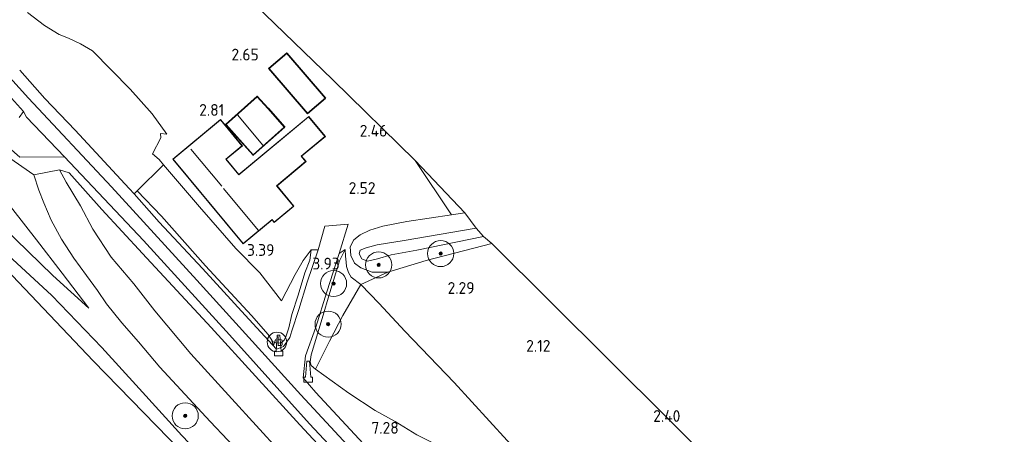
# Model space of a CAD drawing. Extents: x 141961 to 144947, y 416202 to 417778.
# Tile 21 of 122: x 142090 to 142241, y 417190 to 417254. Entities that reach past the tile are written whole.
import ezdxf
from ezdxf.enums import TextEntityAlignment as Align
from ezdxf.lldxf.tags import DXFTag

# ---------------------------------------------------------------- set-up
doc = ezdxf.new("R2010")
doc.units = 0
for name, color, linetype, lineweight in [('B-ME-BV-GELEIDECONSTRUCTIE-S', 210, 'Continuous', 25), ('B-ME-GR-BOOM-S', 90, 'Continuous', 25), ('B-ME-GR-BOUWLAND_AKKERBOUW-GV', 80, 'Continuous', 13), ('B-ME-GR-GRAS-GV', 60, 'Continuous', 13), ('B-ME-GR-HAAG-G', 90, 'GR-HAAG1', 13), ('B-ME-GW-TALUD_KRUIN-G', 90, 'Continuous', 18), ('B-ME-GW-TALUD_TEEN-G', 90, 'Continuous', 18), ('B-ME-IE-TERREINAFSCHEIDING_KUNSTMATIG_HEKWERK-G', 20, 'IE-TERREINAFSCHEIDING-KUNSTMATIG', 18), ('B-ME-KG-GRENS_OPNAME-G', 210, 'KG-OPNAME', 18), ('B-ME-KG-KADASTRAAL_DAKRAND-G', 170, 'Continuous', 18), ('B-ME-KG-KADASTRAAL_NOK-G', 10, 'Continuous', 18), ('B-ME-OG-BEBOUWING_SCHUUR-GV', 7, 'Continuous', 35), ('B-ME-OG-BEBOUWING_WONINGBOUW-GV', 7, 'Continuous', 18), ('B-ME-OG-HOOGTEPUNT-S', 7, 'Continuous', 25), ('B-ME-OG-TERREIN_GROEN_TUIN-GV', 7, 'Continuous', 18), ('B-ME-OG-WATER_SLOOT-G', 120, 'Continuous', 18), ('B-ME-OG-WATER_SLOOT-GV', 120, 'Continuous', 18), ('B-ME-VH-VERHARDING_ASFALT-GV', 252, 'Continuous', 18), ('B-ME-VW-VERKEERSTEKEN_DRAAGCONSTRUCTIE-S', 7, 'Continuous', 25), ('B-ME-WH-WINTERBED-G', 150, 'WH-WINTERBED', 18)]:
    doc.layers.add(name, color=color, linetype=linetype, lineweight=lineweight)
doc.styles.add('NLCS-ISO', font='NLCS-ISO.ttf')
doc.styles.add('NLCS-ISO-ANNOTATIVE-T18', font='NLCS-ISO.ttf', dxfattribs={"height": 1.8})
doc.styles.get("Standard").update_dxf_attribs({"font": 'arial.ttf'})
doc.linetypes.add('GR-HAAG1', pattern='A,6,[176,NLCS.SHX,S=0.125,R=0,X=0,Y=0],-2', length=8)
doc.linetypes.add('IE-TERREINAFSCHEIDING-KUNSTMATIG', pattern='A,4,[82,NLCS.SHX,S=0.75,R=90,X=0,Y=0],4,-2', length=10)
tags = doc.linetypes.add('KG-OPNAME', pattern='A,5.5,-2,["O",Standard,S=1.8,R=0,X=-0.5,Y=-0.9],-2,5.5,-2,[5,NLCS.SHX,S=0.75,R=0,X=0,Y=0],-2', length=19).pattern_tags.tags
tags[6] = DXFTag(74, 10)
tags = doc.linetypes.add('WH-WINTERBED', pattern='A,6,-3.5,["WB",Standard,S=1.8,R=0,X=-1.5,Y=-0.9],-3.5,6,-3.5,6,-3.5,6,-3.5,6,-3.5', length=51).pattern_tags.tags
tags[6] = DXFTag(74, 10)

# ---------------------------------------------------------------- blocks, each defined once
blk = doc.blocks.new('SAL-HOOGTELABEL-SO')
at = {"color": 0, "linetype": 'ByBlock', "lineweight": -2, "style": 'NLCS-ISO-ANNOTATIVE-T18'}
blk.add_attdef('HOOGTE', text='', height=1.8, dxfattribs=at).set_placement((2.79, 0), align=Align.RIGHT)
blk = doc.blocks.new('SIE-WEG_GELEIDECONSTRUCTIE-SO')
at = {"color": 0, "linetype": 'ByBlock', "lineweight": 18}
blk.add_lwpolyline([(0.4, -0.87), (0.2, 1.59), (-0.2, 1.59), (-0.4, -0.87), (-0.65, -0.87), (-0.65, -1.59), (0.65, -1.59), (0.65, -0.87)], close=True, dxfattribs=at)
blk = doc.blocks.new('SGR-BOOM_01-SO')
at = {"linetype": 'ByBlock', "lineweight": 18}
h = blk.add_hatch(color=0, dxfattribs=at)
h.dxf.hatch_style = 1
edge = h.paths.add_edge_path()
edge.add_arc((0, 0), 0.25, 0, 360)
at = {"color": 0, "linetype": 'ByBlock', "lineweight": 18}
for radius in [2, 0.25]:
    blk.add_circle((0, 0), radius, dxfattribs=at)
blk = doc.blocks.new('SIE-WEG_PAAL_VERKEERSBORD-SO')
at = {"color": 0, "linetype": 'ByBlock', "lineweight": 18}
blk.add_circle((0, 0), 1.5, dxfattribs=at)
at = {"color": 0, "linetype": 'ByBlock', "lineweight": 18, "style": 'NLCS-ISO'}
blk.add_text('vb', height=1.5, dxfattribs=at).set_placement((0, 0.13), align=Align.MIDDLE_CENTER)

msp = doc.modelspace()

# ---------------------------------------------------------------- linework, layer by layer
at = {"layer": 'B-ME-GR-BOUWLAND_AKKERBOUW-GV'}
msp.add_polyline3d([(142086.8, 417216.67, 2.58), (142101.11, 417201.59, 2.44), (142116.59, 417185.71, 2.29), (142121.1, 417180.86, 2.53), (142126.26, 417175.33, 2.81), (142135.93, 417164.38, 2.69), (142149.12, 417149.07, 2.65), (142161.7, 417134.72, 2.77), (142170.36, 417124.73, 2.91), (142178.65, 417115.14, 2.96), (142184.3, 417108.6, 3.08), (142187.48, 417104.78, 3.33), (142191.13, 417100.48, 3.24), (142193.67, 417098.09, 3.31), (142195.83, 417096.37, 3.22), (142198.16, 417094.99, 3.37), (142199.77, 417094.43, 3.21), (142202.34, 417094.05, 3.12), (142206.41, 417093.76, 3.07), (142211.16, 417093.22, 3.02), (142216.05, 417093.7, 3.13), (142220.12, 417088.64, 2.86), (142226.44, 417081.83, 2.62)], dxfattribs=at)
at = {"layer": 'B-ME-GR-GRAS-GV'}
for points in [[(142085.8, 417244.87, 7.23), (142090.48, 417239.78, 7.33), (142089.82, 417238.84, 7.12)], [(142086.93, 417235.38, 6.8), (142089.91, 417232.75, 7.18), (142096.72, 417232.81, 7.26), (142108.81, 417220.02, 7.38), (142122, 417205.55, 7.29), (142134.22, 417191.96, 7.34), (142147.57, 417177.69, 7.46)], [(142087.84, 417232.99, 6.92), (142092.05, 417230.07, 7.22), (142092.82, 417227.73, 6.77), (142093.55, 417225.79, 6.55), (142094.68, 417223.13, 6.24), (142096.29, 417220.22, 5.81), (142098.15, 417217.3, 5.5), (142100.08, 417214.67, 4.99), (142101.78, 417212.36, 4.76), (142103.18, 417210.32, 4.72), (142105.51, 417207.4, 4.64), (142108.06, 417204.5, 4.64), (142111.32, 417200.6, 4.26), (142119.05, 417192.3, 4.41), (142124.44, 417186.6, 4.5)], [(142146.36, 417177.17, 7.49), (142132.75, 417191.78, 7.38), (142119.18, 417206.7, 7.32), (142108.69, 417218.01, 7.31), (142102.46, 417224.77, 7.31), (142097.46, 417230.38, 7.35), (142095.97, 417230.83, 7.24), (142092.05, 417230.07, 7.22), (142087.84, 417232.99, 6.92)], [(142124.44, 417186.6, 4.5), (142119.05, 417192.3, 4.41), (142111.32, 417200.6, 4.26), (142108.06, 417204.5, 4.64), (142105.51, 417207.4, 4.64), (142103.18, 417210.32, 4.72), (142101.78, 417212.36, 4.76), (142100.08, 417214.67, 4.99), (142098.15, 417217.3, 5.5), (142096.29, 417220.22, 5.81), (142094.68, 417223.13, 6.24), (142093.55, 417225.79, 6.55), (142092.82, 417227.73, 6.77), (142092.05, 417230.07, 7.22), (142095.97, 417230.83, 7.24), (142097.01, 417228.96, 6.93), (142099.18, 417225.32, 6.37), (142101.09, 417221.75, 5.78), (142103.87, 417217.47, 5.34), (142107.36, 417213.38, 5.01), (142110.57, 417209.26, 4.92), (142116.09, 417202.66, 4.72), (142122.34, 417195.77, 4.78), (142129.77, 417187.6, 4.72)], [(142129.77, 417187.6, 4.72), (142122.34, 417195.77, 4.78), (142116.09, 417202.66, 4.72), (142110.57, 417209.26, 4.92), (142107.36, 417213.38, 5.01), (142103.87, 417217.47, 5.34), (142101.09, 417221.75, 5.78), (142099.18, 417225.32, 6.37), (142097.01, 417228.96, 6.93), (142095.97, 417230.83, 7.24), (142097.46, 417230.38, 7.35), (142102.46, 417224.77, 7.31), (142108.69, 417218.01, 7.31), (142119.18, 417206.7, 7.32), (142132.75, 417191.78, 7.38), (142146.36, 417177.17, 7.49)], [(142114.67, 417190.17, 2.28), (142108.17, 417197.34, 2.15), (142102.43, 417203.66, 2.34), (142094.78, 417211.62, 2.27), (142087.46, 417218.38, 2.2)], [(142087.46, 417218.38, 2.2), (142094.78, 417211.62, 2.27), (142102.43, 417203.66, 2.34), (142108.17, 417197.34, 2.15), (142114.67, 417190.17, 2.28)], [(142142.43, 417188.96, 7.47), (142135.21, 417196.75, 7.39), (142133.25, 417198.99, 7.31), (142133.6, 417202.38, 6.83), (142135.19, 417206.76, 5.67), (142136.88, 417212.18, 4.51), (142138.76, 417218.05, 3.19), (142139.67, 417218.65, 2.76), (142138.84, 417216.91, 3.33), (142137.33, 417212.05, 4.38), (142136.16, 417208.06, 5.42), (142135.01, 417204.22, 6.35), (142134.5, 417202.52, 6.63), (142134.35, 417201.42, 6.86), (142134.48, 417200.89, 7.01), (142135.15, 417200.33, 7.05), (142140.26, 417196.63, 7.34), (142144.28, 417194.01, 7.4), (142147.35, 417192.29, 7.21), (142150.66, 417190.28, 6.73)], [(142116.59, 417185.71, 2.29), (142101.11, 417201.59, 2.44), (142086.8, 417216.67, 2.58)]]:
    msp.add_polyline3d(points, dxfattribs=at)
for points in [[(142094.93, 417214.68, 3.21), (142100.47, 417209.66, 3.33), (142096.39, 417214.99, 3.58), (142092.44, 417220.1, 4.07), (142088.83, 417224.78, 4.16), (142086.8, 417227.36, 4.01), (142083.98, 417230.01, 4.01), (142079.17, 417233.03, 3.39), (142073.9, 417235.6, 3.15), (142079.82, 417229.42, 3.15), (142087.33, 417222.07, 3.22)], [(142126.61, 417215.06, 3.58), (142129.94, 417210.78, 3.75), (142132.03, 417214.8, 3.52), (142133.26, 417216.95, 3.28), (142134.47, 417218.58, 3.16), (142134.26, 417217, 3.73), (142133.5, 417215.05, 4.28), (142132.52, 417211.64, 5.18), (142131.52, 417208.7, 5.71), (142131.05, 417206.65, 6.15), (142130.68, 417205.42, 6.63), (142130.36, 417204.74, 6.84), (142129.89, 417204.37, 6.91), (142129.25, 417204.29, 7), (142128.64, 417204.5, 7), (142127.93, 417205.62, 7.17), (142125.34, 417208.54, 7.25), (142118.3, 417216.14, 7.25), (142111.58, 417223.75, 7.25), (142107.85, 417227.62, 7.24), (142111.91, 417231.62, 3.62), (142117.41, 417225.17, 3.62), (142122.94, 417218.79, 3.54)], [(142158.03, 417224.23, 2.36), (142155.98, 417223.93, 2.37), (142150.38, 417232.24, 2.37)], [(142128.64, 417204.5, 7), (142129.25, 417204.29, 7), (142129.89, 417204.37, 6.91), (142130.36, 417204.74, 6.84), (142130.68, 417205.42, 6.63), (142131.05, 417206.65, 6.15), (142131.52, 417208.7, 5.71), (142132.52, 417211.64, 5.18), (142133.5, 417215.05, 4.28), (142134.26, 417217, 3.73), (142134.47, 417218.58, 3.16), (142135.56, 417218.57, 3.46), (142133.89, 417213.62, 4.61), (142132.58, 417209.46, 5.66), (142131.55, 417206.19, 6.42), (142131.22, 417205.15, 6.62), (142130.76, 417204.48, 6.8), (142130.27, 417203.8, 6.92), (142130.01, 417203.7, 7.07), (142129.17, 417203.37, 7.25), (142124.37, 417208.56, 7.31), (142117.85, 417215.71, 7.32), (142111.25, 417222.84, 7.37), (142107.38, 417227.15, 7.3), (142107.85, 417227.62, 7.24), (142111.58, 417223.75, 7.25), (142118.3, 417216.14, 7.25), (142125.34, 417208.54, 7.25), (142127.93, 417205.62, 7.17)], [(142142.24, 417217.21, 1.61), (142143.09, 417216.87, 1.61), (142144.66, 417217.23, 1.61), (142146.71, 417217.8, 1.61), (142150.68, 417218.55, 1.61), (142160.85, 417220.65, 1.59), (142162.15, 417219.55, 2.21), (142152.08, 417216.96, 2.25), (142146.2, 417215.16, 2.31), (142143.81, 417215.16, 2.3), (142142.1, 417215.81, 2.39), (142141.11, 417216.53, 2.55), (142140.55, 417217.73, 2.55), (142140.45, 417219.07, 2.55), (142141.02, 417220.12, 2.51), (142142, 417220.86, 2.51), (142143.47, 417221.58, 2.51), (142145.45, 417222.22, 2.51), (142149.12, 417222.91, 2.39), (142155.98, 417223.93, 2.37), (142158.03, 417224.23, 2.36), (142159.73, 417221.92, 1.54), (142148.71, 417220.03, 1.61), (142144.58, 417219.33, 1.61), (142142.9, 417218.9, 1.61), (142141.97, 417218.53, 1.61), (142141.83, 417217.95, 1.61)], [(142177.75, 417178.57, 2.7), (142175.44, 417177.34, 3), (142172.02, 417181.03, 3.02), (142164.46, 417189.41, 3.02), (142156.37, 417198.3, 3.06), (142148.84, 417206.15, 3.06), (142144.88, 417210.35, 3.05), (142142.07, 417213.29, 2.72), (142146.2, 417215.16, 2.31), (142152.08, 417216.96, 2.25), (142162.15, 417219.55, 2.21), (142198.1, 417183.77, 2.45), (142189.98, 417181.82, 2.35), (142183.92, 417180.29, 2.4)], [(142137.31, 417204.61, 5.49), (142135.15, 417200.33, 7.05), (142134.48, 417200.89, 7.01), (142134.35, 417201.42, 6.86), (142134.5, 417202.52, 6.63), (142135.01, 417204.22, 6.35), (142136.16, 417208.06, 5.42), (142137.33, 417212.05, 4.38), (142138.84, 417216.91, 3.33), (142139.67, 417218.65, 2.76), (142139.74, 417217.64, 2.71), (142139.82, 417216.71, 2.65), (142139.89, 417216.06, 2.65), (142140.21, 417215.13, 2.65), (142140.61, 417214.39, 2.72), (142142.07, 417213.29, 2.72), (142139.35, 417208.54, 4.06)], [(142164.46, 417189.41, 3.02), (142172.02, 417181.03, 3.02), (142170.1, 417181.1, 3.37), (142168.31, 417181.92, 3.72), (142164.75, 417183.51, 4.16), (142160.78, 417185.28, 5.02), (142155.74, 417187.72, 5.89), (142150.66, 417190.28, 6.73), (142147.35, 417192.29, 7.21), (142144.28, 417194.01, 7.4), (142140.26, 417196.63, 7.34), (142135.15, 417200.33, 7.05), (142137.31, 417204.61, 5.49), (142139.35, 417208.54, 4.06), (142142.07, 417213.29, 2.72), (142144.88, 417210.35, 3.05), (142148.84, 417206.15, 3.06), (142156.37, 417198.3, 3.06)]]:
    msp.add_polyline3d(points, close=True, dxfattribs=at)
at = {"layer": 'B-ME-GR-HAAG-G'}
msp.add_polyline3d([(142155.98, 417223.93, 2.37), (142150.38, 417232.24, 2.37)], dxfattribs=at)
at = {"layer": 'B-ME-GW-TALUD_KRUIN-G'}
for points in [[(142092.05, 417230.07, 7.22), (142092.82, 417227.73, 6.77), (142093.55, 417225.79, 6.55), (142094.68, 417223.13, 6.24), (142096.29, 417220.22, 5.81), (142098.15, 417217.3, 5.5), (142100.08, 417214.67, 4.99), (142101.78, 417212.36, 4.76), (142103.18, 417210.32, 4.72), (142105.51, 417207.4, 4.64), (142108.06, 417204.5, 4.64), (142111.32, 417200.6, 4.26), (142119.05, 417192.3, 4.41), (142124.44, 417186.6, 4.5)], [(142107.85, 417227.62, 7.24), (142111.58, 417223.75, 7.25), (142118.3, 417216.14, 7.25), (142125.34, 417208.54, 7.25), (142127.93, 417205.62, 7.17), (142128.64, 417204.5, 7), (142129.25, 417204.29, 7), (142129.89, 417204.37, 6.91), (142130.36, 417204.74, 6.84), (142130.68, 417205.42, 6.63), (142131.05, 417206.65, 6.15), (142131.52, 417208.7, 5.71), (142132.52, 417211.64, 5.18), (142133.5, 417215.05, 4.28), (142134.26, 417217, 3.73), (142134.47, 417218.58, 3.16)], [(142139.67, 417218.65, 2.76), (142138.84, 417216.91, 3.33), (142137.33, 417212.05, 4.38), (142136.16, 417208.06, 5.42), (142135.01, 417204.22, 6.35), (142134.5, 417202.52, 6.63), (142134.35, 417201.42, 6.86), (142134.48, 417200.89, 7.01), (142135.15, 417200.33, 7.05)]]:
    msp.add_polyline3d(points, dxfattribs=at)
at = {"layer": 'B-ME-GW-TALUD_TEEN-G'}
for points in [[(142067.8, 417238.2, 3.07), (142069.64, 417237.1, 2.89), (142071.51, 417235.33, 2.52), (142075.37, 417230.59, 2.37), (142081.12, 417225.29, 2.39), (142087.46, 417218.38, 2.2), (142094.78, 417211.62, 2.27), (142102.43, 417203.66, 2.34), (142108.17, 417197.34, 2.15), (142114.67, 417190.17, 2.28), (142121.44, 417183.14, 2.48), (142123.17, 417181.26, 2.63), (142127.33, 417176.39, 2.94), (142132.65, 417170.59, 2.91), (142138.54, 417164.4, 2.77), (142145.41, 417156.9, 2.6), (142152.06, 417149.31, 2.72), (142158.53, 417142.06, 2.71), (142164.84, 417135.12, 2.9), (142171.15, 417127.82, 2.94), (142178.67, 417119.09, 3.06), (142184.32, 417113.12, 3.11), (142186.77, 417109.53, 3.28), (142188.6, 417105.59, 3.33)], [(142134.47, 417218.58, 3.16), (142133.26, 417216.95, 3.28), (142132.03, 417214.8, 3.52), (142129.94, 417210.78, 3.75), (142126.61, 417215.06, 3.58), (142122.94, 417218.79, 3.54), (142117.41, 417225.17, 3.62), (142111.91, 417231.62, 3.62)], [(142095.97, 417230.83, 7.24), (142097.01, 417228.96, 6.93), (142099.18, 417225.32, 6.37), (142101.09, 417221.75, 5.78), (142103.87, 417217.47, 5.34), (142107.36, 417213.38, 5.01), (142110.57, 417209.26, 4.92), (142116.09, 417202.66, 4.72), (142122.34, 417195.77, 4.78), (142129.77, 417187.6, 4.72)], [(142142.07, 417213.29, 2.72), (142140.61, 417214.39, 2.72), (142140.21, 417215.13, 2.65), (142139.89, 417216.06, 2.65), (142139.82, 417216.71, 2.65), (142139.74, 417217.64, 2.71), (142139.67, 417218.65, 2.76)]]:
    msp.add_polyline3d(points, dxfattribs=at)
at = {"layer": 'B-ME-IE-TERREINAFSCHEIDING_KUNSTMATIG_HEKWERK-G'}
for points in [[(142059.53, 417244.76, 3.09), (142066.14, 417238.02, 2.95), (142070.27, 417233.95, 2.63), (142078.34, 417225.46, 2.63), (142086.8, 417216.67, 2.58), (142101.11, 417201.59, 2.44), (142116.59, 417185.71, 2.29), (142121.1, 417180.86, 2.53), (142126.26, 417175.33, 2.81), (142135.93, 417164.38, 2.69), (142149.12, 417149.07, 2.65), (142161.7, 417134.72, 2.77), (142170.36, 417124.73, 2.91), (142178.65, 417115.14, 2.96), (142184.3, 417108.6, 3.08), (142187.48, 417104.78, 3.33)], [(142216.57, 417108.09, 7.5), (142213.85, 417108.79, 7.5), (142211.38, 417109.65, 7.57), (142209.22, 417110.85, 7.69), (142206.13, 417112.9, 7.81), (142201.42, 417116.81, 7.76), (142195.2, 417123.11, 7.65), (142187.41, 417131.86, 7.65), (142177.71, 417142.74, 7.55), (142168.85, 417152.59, 7.51), (142157.31, 417165.3, 7.51), (142146.36, 417177.17, 7.49), (142132.75, 417191.78, 7.38), (142119.18, 417206.7, 7.32), (142108.69, 417218.01, 7.31), (142102.46, 417224.77, 7.31), (142097.46, 417230.38, 7.35), (142095.97, 417230.83, 7.24)], [(142146.2, 417215.16, 2.31), (142152.08, 417216.96, 2.25), (142162.15, 417219.55, 2.21)], [(142142.07, 417213.29, 2.72), (142146.2, 417215.16, 2.31)], [(142135.15, 417200.33, 7.05), (142137.31, 417204.61, 5.49), (142139.35, 417208.54, 4.06), (142142.07, 417213.29, 2.72)], [(142172.02, 417181.03, 3.02), (142164.46, 417189.41, 3.02), (142156.37, 417198.3, 3.06), (142148.84, 417206.15, 3.06), (142144.88, 417210.35, 3.05), (142142.07, 417213.29, 2.72)], [(142135.15, 417200.33, 7.05), (142140.26, 417196.63, 7.34), (142144.28, 417194.01, 7.4), (142147.35, 417192.29, 7.21), (142150.66, 417190.28, 6.73)]]:
    msp.add_polyline3d(points, dxfattribs=at)
at = {"layer": 'B-ME-KG-GRENS_OPNAME-G'}
msp.add_polyline3d([(142273.58, 417189.01, 2.21), (142219.35, 417162.79, 2.39), (142198.1, 417183.77, 2.45), (142162.15, 417219.55, 2.21), (142160.85, 417220.65, 1.59), (142159.73, 417221.92, 1.54), (142158.03, 417224.23, 2.36), (142150.38, 417232.24, 2.37), (142137.78, 417244.6, 2.61), (142102.27, 417278.99, 3.56)], dxfattribs=at)
at = {"layer": 'B-ME-KG-KADASTRAAL_DAKRAND-G'}
for points in [[(142133.94, 417239.5, 5.15), (142128.07, 417246.33, 5.1), (142130.75, 417248.64, 4.5), (142136.63, 417241.81, 4.48)], [(142125.61, 417233.14, 4.34), (142121.47, 417237.78, 4.34), (142126.24, 417242.03, 4.05), (142127.85, 417240.22, 4.05), (142130.38, 417237.38, 4.05)], [(142128.85, 417222.84, 6.18), (142128.51, 417223.25, 6.9), (142124.1, 417219.58, 6.57), (142113.37, 417232.47, 6.55), (142120.59, 417238.48, 5.51), (142123.89, 417234.52, 5.45), (142121.41, 417232.46, 6.4), (142123.42, 417230.05, 6.52), (142134.1, 417238.94, 5.08), (142136.59, 417235.95, 5.1), (142132.95, 417232.92, 5.62), (142133.64, 417232.1, 5.62), (142129.19, 417228.4, 6.1), (142131.78, 417225.28, 6.1)]]:
    msp.add_polyline3d(points, close=True, dxfattribs=at)
at = {"layer": 'B-ME-KG-KADASTRAAL_NOK-G'}
for points in [[(142123.19, 417239.26, 5.68), (142127.07, 417234.61, 5.68)], [(142116.06, 417234, 9.38), (142120.82, 417228.31, 9.38)], [(142121.06, 417227.98, 9.47), (142126.37, 417221.6, 9.47)]]:
    msp.add_polyline3d(points, dxfattribs=at)
at = {"layer": 'B-ME-OG-BEBOUWING_SCHUUR-GV'}
for points in [[(142136.7, 417241.8, 2.68), (142133.94, 417239.43, 2.68), (142128, 417246.34, 2.68), (142130.76, 417248.71, 2.68)], [(142130.45, 417237.38, 2.73), (142125.6, 417233.07, 2.73), (142121.4, 417237.79, 2.73), (142126.24, 417242.1, 2.73), (142127.89, 417240.25, 2.73)]]:
    msp.add_polyline3d(points, close=True, dxfattribs=at)
at = {"layer": 'B-ME-OG-BEBOUWING_WONINGBOUW-GV'}
msp.add_polyline3d([(142133.71, 417232.09, 2.98), (142129.26, 417228.39, 2.98), (142131.85, 417225.28, 2.98), (142128.84, 417222.77, 2.98), (142128.5, 417223.18, 2.98), (142124.09, 417219.51, 3.43), (142113.3, 417232.48, 2.98), (142120.6, 417238.55, 2.88), (142123.96, 417234.51, 2.98), (142121.48, 417232.45, 2.98), (142123.42, 417230.12, 2.98), (142134.11, 417239.01, 2.75), (142136.66, 417235.95, 2.77), (142133.02, 417232.92, 2.98)], close=True, dxfattribs=at)
at = {"layer": 'B-ME-OG-TERREIN_GROEN_TUIN-GV'}
msp.add_polyline3d([(142102.27, 417278.99, 3.56), (142137.78, 417244.6, 2.61), (142150.38, 417232.24, 2.37), (142155.98, 417223.93, 2.37), (142149.12, 417222.91, 2.39), (142145.45, 417222.22, 2.51), (142143.47, 417221.58, 2.51), (142142, 417220.86, 2.51), (142141.02, 417220.12, 2.51), (142140.45, 417219.07, 2.55), (142140.55, 417217.73, 2.55), (142141.11, 417216.53, 2.55), (142142.1, 417215.81, 2.39), (142143.81, 417215.16, 2.3), (142146.2, 417215.16, 2.31), (142142.07, 417213.29, 2.72), (142140.61, 417214.39, 2.72), (142140.21, 417215.13, 2.65), (142139.89, 417216.06, 2.65), (142139.82, 417216.71, 2.65), (142139.74, 417217.64, 2.71), (142139.67, 417218.65, 2.76), (142138.76, 417218.05, 3.19), (142140.15, 417222.52, 2.57), (142136.59, 417222.22, 2.81), (142135.56, 417218.57, 3.46), (142134.47, 417218.58, 3.16), (142133.26, 417216.95, 3.28), (142132.03, 417214.8, 3.52), (142129.94, 417210.78, 3.75), (142126.61, 417215.06, 3.58), (142122.94, 417218.79, 3.54), (142117.41, 417225.17, 3.62), (142111.91, 417231.62, 3.62), (142111.24, 417232.4, 3.62), (142110.2, 417233.27, 3.65), (142111.5, 417235.71, 3.44), (142111.41, 417236.4, 3.5), (142112.41, 417236.31, 2.88), (142110.16, 417239.41, 2.89), (142106.79, 417243.16, 2.94), (142101, 417249.07, 2.62), (142099.17, 417250.1, 2.79), (142097.33, 417251.01, 3), (142095.91, 417251.57, 3.24), (142093.7, 417252.93, 3.36), (142091.1, 417254.9, 3.44)], dxfattribs=at)
for points in [[(142128, 417246.34, 2.68), (142133.94, 417239.43, 2.68), (142136.7, 417241.8, 2.68), (142130.76, 417248.71, 2.68)], [(142127.89, 417240.25, 2.73), (142126.24, 417242.1, 2.73), (142121.4, 417237.79, 2.73), (142125.6, 417233.07, 2.73), (142130.45, 417237.38, 2.73)], [(142134.11, 417239.01, 2.75), (142123.42, 417230.12, 2.98), (142121.48, 417232.45, 2.98), (142123.96, 417234.51, 2.98), (142120.6, 417238.55, 2.88), (142113.3, 417232.48, 2.98), (142124.09, 417219.51, 3.43), (142128.5, 417223.18, 2.98), (142128.84, 417222.77, 2.98), (142131.85, 417225.28, 2.98), (142129.26, 417228.39, 2.98), (142133.71, 417232.09, 2.98), (142133.02, 417232.92, 2.98), (142136.66, 417235.95, 2.77)]]:
    msp.add_polyline3d(points, close=True, dxfattribs=at)
at = {"layer": 'B-ME-OG-WATER_SLOOT-G'}
msp.add_polyline3d([(142158.03, 417224.23, 2.36), (142155.98, 417223.93, 2.37), (142149.12, 417222.91, 2.39), (142145.45, 417222.22, 2.51), (142143.47, 417221.58, 2.51), (142142, 417220.86, 2.51), (142141.02, 417220.12, 2.51), (142140.45, 417219.07, 2.55), (142140.55, 417217.73, 2.55), (142141.11, 417216.53, 2.55), (142142.1, 417215.81, 2.39), (142143.81, 417215.16, 2.3), (142146.2, 417215.16, 2.31)], dxfattribs=at)
at = {"layer": 'B-ME-OG-WATER_SLOOT-GV'}
msp.add_polyline3d([(142144.66, 417217.23, 1.61), (142143.09, 417216.87, 1.61), (142142.24, 417217.21, 1.61), (142141.83, 417217.95, 1.61), (142141.97, 417218.53, 1.61), (142142.9, 417218.9, 1.61), (142144.58, 417219.33, 1.61), (142148.71, 417220.03, 1.61), (142159.73, 417221.92, 1.54), (142160.85, 417220.65, 1.59), (142150.68, 417218.55, 1.61), (142146.71, 417217.8, 1.61)], close=True, dxfattribs=at)
at = {"layer": 'B-ME-VH-VERHARDING_ASFALT-GV'}
for points in [[(142147.57, 417177.69, 7.46), (142134.22, 417191.96, 7.34), (142122, 417205.55, 7.29), (142108.81, 417220.02, 7.38), (142096.72, 417232.81, 7.26), (142090.92, 417238.89, 7.33), (142090.48, 417239.78, 7.33), (142085.8, 417244.87, 7.23)], [(142089.88, 417246.08, 7.27), (142093.73, 417241.75, 7.24), (142098.38, 417236.9, 7.31), (142106.63, 417227.99, 7.3), (142107.38, 417227.15, 7.3), (142111.25, 417222.84, 7.37), (142117.85, 417215.71, 7.32), (142124.37, 417208.56, 7.31), (142129.17, 417203.37, 7.25), (142130.01, 417203.7, 7.07), (142130.27, 417203.8, 6.92), (142130.76, 417204.48, 6.8), (142131.22, 417205.15, 6.62), (142131.55, 417206.19, 6.42), (142132.58, 417209.46, 5.66), (142133.89, 417213.62, 4.61), (142135.56, 417218.57, 3.46), (142136.59, 417222.22, 2.81), (142140.15, 417222.52, 2.57), (142138.76, 417218.05, 3.19), (142136.88, 417212.18, 4.51), (142135.19, 417206.76, 5.67), (142133.6, 417202.38, 6.83), (142133.25, 417198.99, 7.31), (142135.21, 417196.75, 7.39), (142142.43, 417188.96, 7.47)]]:
    msp.add_polyline3d(points, dxfattribs=at)
at = {"layer": 'B-ME-WH-WINTERBED-G'}
msp.add_polyline3d([(142241.32, 417117.67, 7.53), (142236.67, 417115.46, 7.53), (142232.75, 417113.79, 7.53), (142229.01, 417112.7, 7.48), (142225.42, 417112.35, 7.52), (142221.91, 417112.18, 7.57), (142218.44, 417112.6, 7.54), (142215.52, 417113.38, 7.54), (142212.38, 417114.52, 7.54), (142209.72, 417115.68, 7.54), (142207.32, 417117.03, 7.65), (142204.19, 417119.31, 7.65), (142201.25, 417121.95, 7.69), (142196.4, 417126.71, 7.73), (142190.67, 417133.13, 7.73), (142181.96, 417142.79, 7.74), (142172.1, 417153.79, 7.7), (142159.75, 417167.26, 7.66), (142146.58, 417181.64, 7.51), (142132.93, 417196.38, 7.4), (142117, 417213.96, 7.4), (142103.94, 417228.25, 7.37), (142091.22, 417241.8, 7.35), (142080.73, 417253.38, 7.43)], dxfattribs=at)

# ---------------------------------------------------------------- block references
at = {"layer": 'B-ME-BV-GELEIDECONSTRUCTIE-S'}
for p in [(142129.51, 417203.93, 7.08), (142134.03, 417199.94, 7.25)]:
    msp.add_blockref('SIE-WEG_GELEIDECONSTRUCTIE-SO', p, dxfattribs=at)
at = {"layer": 'B-ME-GR-BOOM-S'}
for p in [(142154.31, 417218.01, 1.65), (142144.82, 417216.28, 2.03), (142137.92, 417213.43, 3.77), (142137.08, 417207.21, 5.03), (142115.21, 417193.18, 3.25)]:
    msp.add_blockref('SGR-BOOM_01-SO', p, dxfattribs=at)
at = {"layer": 'B-ME-OG-HOOGTEPUNT-S'}
for p, values in [((142123.67, 417247.58, 2.65), {'HOOGTE': '2.65'}), ((142118.4, 417239.1, 2.81), {'HOOGTE': '2.81'}), ((142143.34, 417235.92, 2.46), {'HOOGTE': '2.46'}), ((142141.54, 417227.15, 2.52), {'HOOGTE': '2.52'}), ((142126.07, 417217.66, 3.39), {'HOOGTE': '3.39'}), ((142136.07, 417215.58, 3.93), {'HOOGTE': '3.93'}), ((142156.7, 417211.85, 2.29), {'HOOGTE': '2.29'}), ((142168.32, 417202.99, 2.12), {'HOOGTE': '2.12'}), ((142188.2, 417192.25, 2.4), {'HOOGTE': '2.40'}), ((142145.1, 417190.44, 7.28), {'HOOGTE': '7.28'})]:
    msp.add_blockref('SAL-HOOGTELABEL-SO', p, dxfattribs=at).add_auto_attribs(values)
at = {"layer": 'B-ME-VW-VERKEERSTEKEN_DRAAGCONSTRUCTIE-S'}
msp.add_blockref('SIE-WEG_PAAL_VERKEERSBORD-SO', (142129.25, 417204.48, 7.14), dxfattribs=at)

doc.saveas('drawing.dxf')
